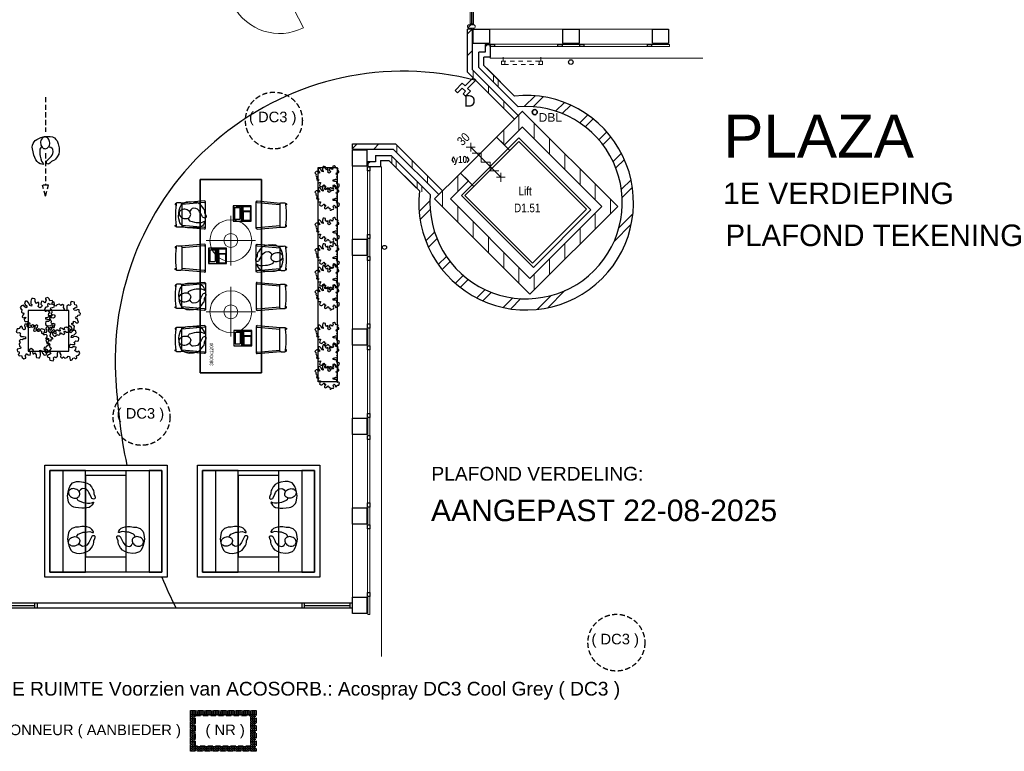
# Model space of a CAD drawing. Header units: millimetres. Extents: x 274611 to 571164, y 158736 to 298905.
# Tile 22 of 172: x 368561 to 387911, y 183104 to 197490. Entities that reach past the tile are written whole.
import ezdxf
from ezdxf.enums import TextEntityAlignment as Align

# ---------------------------------------------------------------- set-up
doc = ezdxf.new("R2010")
doc.units = ezdxf.units.MM
doc.header["$LTSCALE"] = 400
doc.header["$PDMODE"] = 1
doc.header["$PDSIZE"] = 15
doc.linetypes.add('HIDDEN', pattern=[0.375, 0.25, -0.125])
doc.linetypes.add('STYLE_01', pattern=[0.416641, 0.208282, -0.208359])
for name, color, linetype in [('-ve', 2, 'HIDDEN'), ('inlay', 6, 'Continuous'), ('inr', 4, 'Continuous'), ('looplijnen', 8, 'HIDDEN'), ('plafond', 255, 'HIDDEN'), ('plant', 114, 'Continuous'), ('plat', 5, 'Continuous'), ('symbol', 1, 'Continuous'), ('timmerwerk-ge', 150, 'Continuous'), ('verlichting', 2, 'Continuous')]:
    doc.layers.add(name, color=color, linetype=linetype)
for name, color, linetype, lineweight in [('BA-blusmiddelen', 7, 'Continuous', 15), ('BA-Brandveiligheid', 7, 'Continuous', 15), ('Buitenkozijnen', 140, 'Continuous', 15), ('Kozijnmerken', 43, 'Continuous', 9), ('mat-baksteen', 5, 'Continuous', 25), ('mat-beton (ihwg)', 5, 'Continuous', 25), ('mat-glas-hor', 5, 'Continuous', 15), ('mat-kalkzandsteen', 5, 'Continuous', 25), ('mat-naaldhout', 140, 'Continuous', 15), ('None', 7, 'Continuous', 9), ('Ruimtenummers', 5, 'Continuous', 25), ('Tekst', 140, 'Continuous', 15)]:
    doc.layers.add(name, color=color, linetype=linetype, lineweight=lineweight)
doc.styles.add('Arial', font='arial.ttf', dxfattribs={"height": 211.666667})
doc.styles.add('Arial Narrow', font='ARIALN.TTF', dxfattribs={"height": 222.25})
doc.styles.add('Arial Narrow (bold)', font='ARIALNB.TTF', dxfattribs={"height": 172.861111})
doc.styles.add('s100', font='stylu.ttf', dxfattribs={"height": 100})

# ---------------------------------------------------------------- blocks, each defined once
blk = doc.blocks.new('*X1820')
at = {"layer": 'None', "lineweight": 5}
blk.add_line((-922, 1906), (-880, 1948), dxfattribs=at)
blk = doc.blocks.new('*U1821')
at = {"layer": 'mat-glas-hor', "color": 140, "lineweight": 15}
blk.add_lwpolyline([(-920, 694), (-920, 1894), (-908, 1894), (-908, 694)], close=True, dxfattribs=at)
at = {"layer": 'mat-naaldhout', "color": 140, "linetype": 'Continuous', "lineweight": 15}
for points in [[(-905, 1906), (-905, 1881), (-880, 1881), (-880, 2015), (-947, 2015), (-947, 1906)], [(-905, 689), (-905, 714), (-880, 714), (-880, 580), (-947, 580), (-947, 689)]]:
    blk.add_lwpolyline(points, close=True, dxfattribs=at)
at = {"layer": 'None', "color": 43, "linetype": 'Continuous', "lineweight": 9}
for p, q in [((-2034, 915), (-934, 915)), ((206, 915), (-894, 915))]:
    blk.add_line(p, q, dxfattribs=at)
at = {"layer": 'None', "color": 8, "lineweight": 5}
blk.add_lwpolyline([(-880, 2015), (-947, 2015), (-947, 689), (-880, 689)], close=True, dxfattribs=at)
at = {"layer": 'None', "color": 43, "linetype": 'Continuous', "lineweight": 9}
for centre, radius, start, end in [((-934, 915), 1100, 90, 180), ((-894, 915), 1100, 0, 90), ((-934, 915), 335, 180, 270), ((-894, 915), 335, 270, 0)]:
    blk.add_arc(centre, radius, start, end, dxfattribs=at)
at = {"layer": 'mat-naaldhout', "color": 140}
blk.add_blockref('*X1820', (0, 0), dxfattribs=at)
blk = doc.blocks.new('*X30')
at = {"layer": 'None', "lineweight": 5}
blk.add_line((-24, -24), (34, 34), dxfattribs=at)
blk = doc.blocks.new('houten stijl 67 x 114')
at = {"layer": 'mat-naaldhout', "color": 140, "linetype": 'Continuous', "lineweight": 15, "flags": 128}
blk.add_lwpolyline([(33.5, 0), (33.5, 0, -0.4142136), (0, -33.5), (0, -33.5, -0.4142136), (-33.5, 0), (-33.5, 88), (-33.5, 88, -0.4142136), (0, 121.5), (0, 121.5, -0.4142136), (33.5, 88)], format="xyb", close=True, dxfattribs=at)
at = {"layer": 'mat-naaldhout', "color": 140}
blk.add_blockref('*X30', (0, 0), dxfattribs=at)
blk = doc.blocks.new('binnenpui 880 h.o.h.')
at = {"layer": 'mat-glas-hor', "color": 8, "lineweight": 5}
blk.add_lwpolyline([(18, -34), (88, -34), (88, -846), (18, -846)], close=True, dxfattribs=at)
at = {"layer": 'mat-glas-hor', "color": 140, "lineweight": 15}
blk.add_lwpolyline([(48, -40), (58, -40), (58, -840), (48, -840)], close=True, dxfattribs=at)
at = {"layer": 'mat-naaldhout', "color": 140, "linetype": 'Continuous', "lineweight": 15, "flags": 128}
for points in [[(43, -34), (18, -34), (18, -34, 0.414214), (20, -36), (36, -36, -0.414214), (40, -40), (40, -56, 0.414214), (42, -58), (43, -58)], [(63, -34), (88, -34), (88, -34, -0.414214), (86, -36), (70, -36, 0.414214), (66, -40), (66, -56, -0.414214), (64, -58), (63, -58)], [(43, -846), (18, -846), (18, -846, -0.414214), (20, -844), (36, -844, 0.414214), (40, -840), (40, -824, -0.414214), (42, -822), (43, -822)], [(63, -846), (88, -846), (88, -846, 0.414214), (86, -844), (70, -844, -0.414214), (66, -840), (66, -824, 0.414214), (64, -822), (63, -822)]]:
    blk.add_lwpolyline(points, format="xyb", close=True, dxfattribs=at)
at = {"layer": 'None', "color": 7, "rotation": 270}
for p in [(0, 0), (0, -880)]:
    blk.add_blockref('houten stijl 67 x 114', p, dxfattribs=at)
blk = doc.blocks.new('*U1822')
at = {"layer": 'mat-glas-hor', "color": 8, "lineweight": 5}
blk.add_lwpolyline([(-962, 2093), (-892, 2093), (-892, 2713), (-962, 2713)], close=True, dxfattribs=at)
at = {"layer": 'mat-glas-hor', "color": 140, "lineweight": 15}
blk.add_lwpolyline([(-932, 2100), (-922, 2100), (-922, 2706), (-932, 2706)], close=True, dxfattribs=at)
at = {"layer": 'mat-naaldhout', "color": 140, "linetype": 'Continuous', "lineweight": 15, "flags": 128}
for points in [[(-938, 2713), (-963, 2713), (-963, 2712, 0.414214), (-961, 2710), (-944, 2710, -0.414214), (-941, 2706), (-941, 2690, 0.414214), (-939, 2688), (-938, 2688)], [(-917, 2713), (-892, 2713), (-892, 2712, -0.414214), (-894, 2710), (-911, 2710, 0.414214), (-914, 2706), (-914, 2690, -0.414214), (-916, 2688), (-917, 2688)], [(-938, 2093), (-963, 2093), (-963, 2094, -0.414214), (-961, 2096), (-944, 2096, 0.414214), (-941, 2100), (-941, 2116, -0.414214), (-939, 2118), (-938, 2118)], [(-917, 2093), (-892, 2093), (-892, 2094, 0.414214), (-894, 2096), (-911, 2096, -0.414214), (-914, 2100), (-914, 2116, 0.414214), (-916, 2118), (-917, 2118)]]:
    blk.add_lwpolyline(points, format="xyb", close=True, dxfattribs=at)
at = {"layer": 'None', "color": 7, "xscale": -1, "rotation": 270}
for p in [(-980, 2746), (-980, 2060)]:
    blk.add_blockref('houten stijl 67 x 114', p, dxfattribs=at)
blk = doc.blocks.new('*U1823')
at = {"layer": 'mat-glas-hor', "color": 8, "lineweight": 5}
blk.add_lwpolyline([(-962, -4653), (-892, -4653), (-892, -3894), (-962, -3894)], close=True, dxfattribs=at)
at = {"layer": 'mat-glas-hor', "color": 140, "lineweight": 15}
blk.add_lwpolyline([(-932, -4647), (-922, -4647), (-922, -3900), (-932, -3900)], close=True, dxfattribs=at)
at = {"layer": 'mat-naaldhout', "color": 140, "linetype": 'Continuous', "lineweight": 15, "flags": 128}
for points in [[(-938, -3894), (-963, -3894), (-963, -3895, 0.414214), (-961, -3897), (-944, -3897, -0.414214), (-941, -3900), (-941, -3917, 0.414214), (-939, -3919), (-938, -3919)], [(-917, -3894), (-892, -3894), (-892, -3895, -0.414214), (-894, -3897), (-911, -3897, 0.414214), (-914, -3900), (-914, -3917, -0.414214), (-916, -3919), (-917, -3919)], [(-938, -4653), (-963, -4653), (-963, -4652, -0.414214), (-961, -4650), (-944, -4650, 0.414214), (-941, -4647), (-941, -4630, -0.414214), (-939, -4628), (-938, -4628)], [(-917, -4653), (-892, -4653), (-892, -4652, 0.414214), (-894, -4650), (-911, -4650, -0.414214), (-914, -4647), (-914, -4630, 0.414214), (-916, -4628), (-917, -4628)]]:
    blk.add_lwpolyline(points, format="xyb", close=True, dxfattribs=at)
at = {"layer": 'None', "color": 7, "xscale": -1, "rotation": 270}
for p in [(-980, -3860), (-980, -4687)]:
    blk.add_blockref('houten stijl 67 x 114', p, dxfattribs=at)
blk = doc.blocks.new('*U1824')
at = {"layer": 'None', "color": 7}
for name in ['*U1822', '*U1821', '*U1823']:
    blk.add_blockref(name, (0, 0), dxfattribs=at)
at = {"layer": 'None', "color": 7, "xscale": -1, "rotation": 180}
for p in [(-980, -340), (-980, -1220), (-980, -2100), (-980, -2980), (-980, -3860)]:
    blk.add_blockref('binnenpui 880 h.o.h.', p, dxfattribs=at)
blk = doc.blocks.new('*X1836')
at = {"layer": 'None', "lineweight": 9}
for p, q in [((1800, -8365), (1800, -8224)), ((1500, -8665), (1500, -8354)), ((1200, -8965), (1200, -8654)), ((900, -9265), (900, -8954)), ((600, -9565), (600, -9254)), ((300, -9865), (300, -9554))]:
    blk.add_line(p, q, dxfattribs=at)
blk = doc.blocks.new('*X1837')
at = {"layer": 'None', "lineweight": 9}
for p, q in [((104, -6260), (317, -6047)), ((276, -6265), (474, -6066)), ((720, -6351), (893, -6178)), ((850, -6398), (1017, -6230)), ((1196, -6582), (1354, -6424)), ((1299, -6656), (1455, -6499)), ((1571, -6914), (1727, -6758)), ((1650, -7012), (1807, -6855)), ((1850, -7343), (2014, -7178)), ((1903, -7466), (2071, -7298)), ((2013, -7887), (2202, -7698)), ((2028, -8048), (2229, -7847)), ((-1962, -8326), (-1749, -8113)), ((-1943, -8483), (-1744, -8284)), ((1966, -8640), (2240, -8367)), ((1870, -8913), (2208, -8575)), ((-1831, -8902), (-1658, -8729)), ((-1779, -9026), (-1611, -8859)), ((-1585, -9363), (-1427, -9205)), ((-1510, -9464), (-1353, -9308)), ((-1251, -9736), (-1095, -9580)), ((-1154, -9816), (-997, -9659)), ((-831, -10023), (-666, -9859)), ((-711, -10080), (-543, -9912)), ((-311, -10211), (-122, -10022)), ((-162, -10238), (39, -10037)), ((358, -10249), (631, -9975)), ((566, -10217), (904, -9879))]:
    blk.add_line(p, q, dxfattribs=at)
blk = doc.blocks.new('*X1838')
at = {"layer": 'None', "lineweight": 9}
for p, q in [((300, -6896), (300, -6585)), ((600, -7196), (600, -6885)), ((900, -7495), (900, -7184)), ((1200, -7795), (1200, -7484)), ((1500, -8095), (1500, -7784)), ((1800, -8224), (1800, -8084))]:
    blk.add_line(p, q, dxfattribs=at)
blk = doc.blocks.new('*X1839')
at = {"layer": 'None', "lineweight": 9}
for p, q in [((-1500, -8234), (-1500, -8076)), ((-1200, -8534), (-1200, -8223)), ((-900, -8834), (-900, -8523)), ((-600, -9134), (-600, -8823)), ((-300, -9434), (-300, -9123)), ((0, -9734), (0, -9423))]:
    blk.add_line(p, q, dxfattribs=at)
blk = doc.blocks.new('*X1840')
at = {"layer": 'None', "lineweight": 9}
for p, q in [((-1200, -7928), (-1200, -7617)), ((-1500, -8076), (-1500, -7917))]:
    blk.add_line(p, q, dxfattribs=at)
blk = doc.blocks.new('Gevelpui best 1410 beton (2D)')
at = {"layer": 'Buitenkozijnen', "lineweight": 15}
for p, q in [((-260, 0), (-260, -1410)), ((-260, 0), (-210, 0)), ((-210, 0), (-210, -1410)), ((-260, -1410), (-210, -1410))]:
    blk.add_line(p, q, dxfattribs=at)
at = {"layer": 'Buitenkozijnen', "color": 92, "lineweight": 25}
for points in [[(-260, 0), (-210, 0), (-210, -80), (-260, -80)], [(-260, -1330), (-210, -1330), (-210, -1410), (-260, -1410)]]:
    blk.add_lwpolyline(points, close=True, dxfattribs=at)
at = {"layer": 'None', "color": 43, "linetype": 'Continuous', "lineweight": 9}
blk.add_line((-550, 15), (-550, -1425), dxfattribs=at)
blk = doc.blocks.new('*X1847')
at = {"layer": 'None', "lineweight": 9}
for p, q in [((-2500, -7376), (-2500, -7234)), ((-2412, -7464), (-2412, -7322)), ((-2000, -7876), (-2000, -7734)), ((-1912, -7934), (-1912, -7822))]:
    blk.add_line(p, q, dxfattribs=at)
blk = doc.blocks.new('*X1848')
at = {"layer": 'None', "lineweight": 9}
blk.add_line((-2810, -7229), (-2801, -7220), dxfattribs=at)
blk = doc.blocks.new('*X1849')
at = {"layer": 'None', "lineweight": 9}
blk.add_line((-2969, -7388), (-2926, -7345), dxfattribs=at)
blk = doc.blocks.new('*X1850')
at = {"layer": 'None', "lineweight": 9}
blk.add_line((-2819, -7238), (-2810, -7229), dxfattribs=at)
blk = doc.blocks.new('*X1851')
at = {"layer": 'None', "lineweight": 9}
for p, q in [((-2400, -7165), (-2400, -7023)), ((-2100, -7465), (-2100, -7323)), ((-1800, -7765), (-1800, -7623))]:
    blk.add_line(p, q, dxfattribs=at)
blk = doc.blocks.new('*X1852')
at = {"layer": 'None', "lineweight": 9}
for p, q in [((-3269, -7087), (-3177, -6995)), ((-2852, -7095), (-2752, -6995))]:
    blk.add_line(p, q, dxfattribs=at)
blk = doc.blocks.new('*X1853')
at = {"layer": 'None', "lineweight": 9}
for p, q in [((-500, -5784), (-500, -5642)), ((-412, -5872), (-412, -5730))]:
    blk.add_line(p, q, dxfattribs=at)
blk = doc.blocks.new('*X1854')
at = {"layer": 'None', "lineweight": 9}
blk.add_line((-789, -5208), (-780, -5199), dxfattribs=at)
blk = doc.blocks.new('*X1855')
at = {"layer": 'None', "lineweight": 9}
blk.add_line((-664, -5083), (-621, -5040), dxfattribs=at)
blk = doc.blocks.new('*X1856')
at = {"layer": 'None', "lineweight": 9}
blk.add_line((-780, -5199), (-771, -5190), dxfattribs=at)
blk = doc.blocks.new('*X1857')
at = {"layer": 'None', "lineweight": 9}
for p, q in [((-1014, -4832), (-922, -4740)), ((-1014, -5257), (-914, -5157))]:
    blk.add_line(p, q, dxfattribs=at)
blk = doc.blocks.new('*X1863')
at = {"layer": 'None', "lineweight": 9}
for p, q in [((0, -6728), (0, -6417)), ((-300, -7002), (-300, -6717))]:
    blk.add_line(p, q, dxfattribs=at)
blk = doc.blocks.new('*X1864')
at = {"layer": 'None', "lineweight": 9}
for p, q in [((-900, -5695), (-900, -5553)), ((-600, -5995), (-600, -5853)), ((-300, -6295), (-300, -6153))]:
    blk.add_line(p, q, dxfattribs=at)
blk = doc.blocks.new('*X1972')
at = {"layer": 'None', "lineweight": 5}
blk.add_line((-5639, -4225), (-5607, -4193), dxfattribs=at)
blk = doc.blocks.new('*U1973')
at = {"layer": 'mat-glas-hor', "color": 140, "lineweight": 15}
blk.add_lwpolyline([(-4812, -3832), (-5520, -4193), (-5526, -4182), (-4817, -3821)], close=True, dxfattribs=at)
at = {"layer": 'mat-naaldhout', "color": 140, "linetype": 'Continuous', "lineweight": 15}
for points in [[(-4814, -3817), (-4836, -3828), (-4848, -3806), (-4728, -3745), (-4698, -3805), (-4795, -3854)], [(-5537, -4185), (-5515, -4174), (-5526, -4152), (-5646, -4213), (-5615, -4272), (-5518, -4223)]]:
    blk.add_lwpolyline(points, close=True, dxfattribs=at)
at = {"layer": 'None', "color": 43, "linetype": 'Continuous', "lineweight": 9}
blk.add_line((-4236, -4711), (-4698, -3805), dxfattribs=at)
at = {"layer": 'None', "color": 8, "lineweight": 5}
blk.add_lwpolyline([(-5646, -4213), (-5615, -4272), (-4698, -3805), (-4728, -3745)], close=True, dxfattribs=at)
at = {"layer": 'None', "color": 43, "linetype": 'Continuous', "lineweight": 9}
blk.add_arc((-4704, -3793), 1030, 207.9688, 296.9993, dxfattribs=at)
at = {"layer": 'mat-naaldhout', "color": 140}
blk.add_blockref('*X1972', (0, 0), dxfattribs=at)
blk = doc.blocks.new('*U1974')
at = {"layer": 'None', "color": 7}
blk.add_blockref('*U1973', (0, 0), dxfattribs=at)
blk = doc.blocks.new('*U1975')
at = {"layer": 'None', "color": 7}
blk.add_blockref('*U1974', (0, 0), dxfattribs=at)
blk = doc.blocks.new('HWA')
at = {"layer": 'None', "color": 92, "linetype": 'Continuous', "lineweight": 25}
blk.add_circle((0, -74), 40, dxfattribs=at)
blk = doc.blocks.new('030min zelfsluitend Y')
at = {"layer": 'BA-Brandveiligheid', "color": 7, "linetype": 'Continuous', "lineweight": 15}
for p, q in [((-62, 480), (62, 357)), ((62, 480), (-62, 357)), ((-62, -480), (62, -357)), ((62, -480), (-62, -357))]:
    blk.add_line(p, q, dxfattribs=at)
at = {"layer": 'None', "color": 7, "linetype": 'Continuous', "lineweight": 15}
for p, q in [((0, -418), (0, 418)), ((62, 189), (-62, 312)), ((62, 189), (-62, 65)), ((62, -58), (-62, 65)), ((62, -58), (-62, -182)), ((62, -305), (-62, -182))]:
    blk.add_line(p, q, dxfattribs=at)
at = {"layer": 'BA-Brandveiligheid', "color": 43, "insert": (-103, 722), "char_height": 177.8, "attachment_point": 1, "style": 'Arial Narrow'}
blk.add_mtext('30', dxfattribs=at)
blk = doc.blocks.new('Kolom 280x320')
at = {"layer": 'mat-beton (ihwg)', "lineweight": 25}
blk.add_lwpolyline([(-300, 160), (-20, 160), (-20, -160), (-300, -160)], close=True, dxfattribs=at)
at = {"layer": 'None', "color": 92, "linetype": 'Continuous', "lineweight": 5}
blk.add_point((0, 0), dxfattribs=at)
blk = doc.blocks.new('DBL aansluiting')
at = {"layer": 'BA-blusmiddelen', "color": 140, "linetype": 'Continuous', "lineweight": 9}
blk.add_lwpolyline([(360, 112.5), (360, 45), (292.5, 45), (292.5, -45), (427.5, -45), (427.5, -112.5), (225, -112.5), (225, -33.75), (0, -33.75), (0, 33.75), (225, 33.75), (225, 112.5)], close=True, dxfattribs=at)
blk = doc.blocks.new('*U2000')
at = {"layer": 'None', "color": 140, "linetype": 'STYLE_01', "lineweight": 15}
for p, q in [((-310, -5370), (-310, -5290)), ((430, -5370), (430, -5290))]:
    blk.add_line(p, q, dxfattribs=at)
for points in [[(-340, -5370), (460, -5370), (460, -5430), (-340, -5430)], [(-340, -5370), (-280, -5370), (-280, -5430), (-340, -5430)], [(400, -5370), (460, -5370), (460, -5430), (400, -5430)]]:
    blk.add_lwpolyline(points, close=True, dxfattribs=at)
blk = doc.blocks.new('Kozijnmerk 50')
at = {"layer": 'Kozijnmerken', "color": 92, "linetype": 'Continuous', "lineweight": 25}
for points in [[(-132, 51), (-165, -6), (-132, -62)], [(132, 51), (165, -6), (132, -62)]]:
    blk.add_lwpolyline(points, dxfattribs=at)
at = {"layer": 'None', "color": 43, "style": 'Arial Narrow (bold)'}
blk.add_attdef('merk', text='', height=138, dxfattribs=at).set_placement((0, 0), align=Align.MIDDLE_CENTER)
blk = doc.blocks.new('SYMB-BM02_B2')
at = {"layer": 'plant'}
blk.add_lwpolyline([(98, 356), (66, 371), (46, 367), (23, 344), (26, 317), (5, 314), (-27, 337), (-68, 353), (-84, 340), (-93, 315), (-77, 290), (-84, 262), (-106, 274), (-134, 301), (-166, 298), (-190, 273), (-184, 246), (-181, 209), (-209, 214), (-256, 237), (-302, 241), (-315, 221), (-325, 198), (-329, 157), (-315, 134), (-286, 119), (-263, 95), (-270, 73), (-298, 80), (-306, 68), (-307, 29), (-341, 38), (-375, 66), (-406, 70), (-427, 48), (-413, 13), (-402, -28), (-381, -27), (-361, -62), (-377, -76), (-407, -84), (-423, -126), (-448, -119), (-475, -126), (-482, -158), (-448, -194), (-447, -249), (-411, -258), (-363, -237), (-327, -242), (-307, -272), (-338, -303), (-366, -308), (-398, -333), (-381, -365), (-338, -377), (-336, -406), (-332, -436), (-252, -458), (-234, -418), (-243, -383), (-220, -358), (-184, -372), (-140, -344), (-141, -283), (-132, -230), (-84, -233), (-86, -271), (-59, -312), (-68, -354), (-36, -386), (7, -361), (39, -388), (98, -377), (116, -344), (153, -351), (160, -393), (171, -436), (193, -440), (228, -426), (230, -390), (275, -385), (300, -408), (328, -386), (326, -329), (369, -315), (403, -276), (387, -222), (366, -221), (339, -240), (312, -226), (275, -205), (309, -165), (312, -121), (278, -112), (241, -110), (205, -137), (171, -126), (146, -92), (166, -59), (184, -44), (228, -57), (285, -55), (282, -25), (255, -2), (285, 14), (305, 34), (353, 32), (371, 38), (382, 84), (382, 111), (350, 130), (317, 139), (248, 136), (232, 114), (194, 121), (209, 166), (266, 187), (314, 230), (310, 274), (271, 296), (232, 280), (187, 233), (150, 251), (176, 290), (219, 319), (203, 365), (155, 404), (121, 376), (98, 356)], dxfattribs=at)
blk = doc.blocks.new('symb-ps03_b2')
blk.add_lwpolyline([(82, -334), (93, -323), (110, -305), (120, -285), (121, -231), (122, -184), (116, -150), (104, -98), (91, -52), (69, -25), (58, -13), (50, -1), (49, 8), (59, 13), (76, 9), (115, -1), (145, -17), (172, -41), (196, -78), (221, -122), (236, -169), (250, -232), (266, -290), (270, -325), (267, -365), (252, -399), (235, -433), (213, -457), (181, -475), (141, -499), (103, -517), (27, -533), (-23, -539), (-83, -538), (-130, -528), (-165, -511), (-192, -479), (-218, -448), (-241, -394), (-258, -313), (-262, -242), (-251, -189), (-222, -138), (-185, -93), (-170, -72), (-134, -54), (-107, -46), (-75, -10), (-57, 2), (-38, 7), (-23, 1), (-12, -13), (-11, -28), (-13, -49), (-23, -61), (-75, -115), (-104, -145), (-121, -166), (-138, -200), (-142, -234), (-135, -284), (-123, -302), (-94, -319), (-69, -327), (-52, -333)])
blk.add_lwpolyline([(-75, -413, 0.078796), (-66, -458, 0.088041), (-46, -494, 0.105312), (-14, -518, 0.121926), (19, -526, 0.121926), (52, -517, 0.105312), (82, -490, 0.088041), (100, -454, 0.078796), (106, -408, 0.078796), (98, -363, 0.088041), (77, -328, 0.105312), (46, -303, 0.121926), (13, -296, 0.121926), (-21, -305, 0.105312), (-50, -331, 0.088041), (-69, -368, 0.078796)], format="xyb", close=True)
blk = doc.blocks.new('symb-ps09_b2')
at = {"layer": 'looplijnen'}
for p, q in [((0, 935), (-58, 718)), ((0, 935), (58, 718)), ((-58, 718), (58, 718)), ((0, 95), (0, 718)), ((0, -1011), (0, -327))]:
    blk.add_line(p, q, dxfattribs=at)
at = {"layer": 'symbol'}
blk.add_blockref('symb-ps03_b2', (-11, 300), dxfattribs=at)
blk = doc.blocks.new('symb-LPTP_b2')
for p, q in [((150, 0), (-150, 0)), ((-150, 0), (-150, -155)), ((150, -155), (150, 0)), ((150, -5), (-150, -5)), ((150, -155), (-150, -155)), ((150, -160), (-150, -160)), ((-150, -160), (-150, -355)), ((-110, -25), (-110, -129)), ((110, -25), (-110, -25)), ((110, -129), (-110, -129)), ((110, -129), (110, -25)), ((150, -355), (150, -160)), ((-150, -355), (150, -355))]:
    blk.add_line(p, q)
for points in [[(-130, -158, 10, 10, 0), (-111, -158, 10, 10, 0)], [(130, -158, 10, 10, 0), (111, -158, 10, 10, 0)]]:
    blk.add_lwpolyline(points, format="xyseb")
for points in [[(-135, -175), (135, -175), (135, -189), (-135, -189)], [(126, -70), (134, -70), (134, -92), (126, -92)], [(128, -72), (132, -72), (132, -90), (128, -90)], [(32, -199), (-135, -199), (-135, -340), (32, -340)], [(42, -199), (135, -199), (135, -340), (42, -340)]]:
    blk.add_lwpolyline(points, close=True)
for radius in [12.6, 7.57]:
    blk.add_circle((130, -124), radius)
blk = doc.blocks.new('SYMB-PS01_B2')
blk.add_lwpolyline([(59, 67), (70, 78), (86, 97), (96, 116), (98, 170), (99, 217), (92, 251), (81, 303), (67, 349), (45, 376), (34, 388), (27, 400), (26, 410), (36, 414), (52, 410), (91, 400), (122, 385), (148, 360), (173, 323), (197, 279), (212, 232), (226, 169), (242, 111), (247, 76), (244, 36), (229, 2), (211, -32), (190, -56), (158, -74), (117, -98), (79, -116), (3, -132), (-47, -138), (-107, -136), (-154, -127), (-189, -110), (-215, -78), (-241, -46), (-264, 7), (-282, 88), (-285, 159), (-274, 212), (-246, 263), (-209, 308), (-193, 329), (-157, 347), (-131, 355), (-98, 391), (-80, 403), (-61, 408), (-47, 402), (-35, 389), (-34, 373), (-37, 352), (-46, 340), (-99, 287), (-128, 256), (-144, 235), (-162, 201), (-165, 167), (-158, 117), (-147, 99), (-118, 82), (-93, 74), (-75, 68)])
blk.add_lwpolyline([(-98, -12, 0.078796), (-90, -57, 0.088041), (-69, -93, 0.105312), (-38, -117, 0.121926), (-4, -125, 0.121926), (29, -115, 0.105312), (58, -89, 0.088041), (77, -52, 0.078796), (83, -7, 0.078796), (74, 38, 0.088041), (54, 74, 0.105312), (23, 98, 0.121926), (-11, 105, 0.121926), (-44, 96, 0.105312), (-74, 70, 0.088041), (-92, 33, 0.078796)], format="xyb", close=True)
blk = doc.blocks.new('DOLC-2890_B2')
for p, q in [((260, 0), (-260, 0)), ((-276, -17), (-236, -477)), ((-244, -15), (-205, -463)), ((244, -15), (205, -463)), ((276, -17), (236, -477)), ((-224, -463), (224, -463))]:
    blk.add_line(p, q)
for points in [[(-224, -463), (-233, -468), (-236, -477), (-237, -480), (-238, -487), (-238, -499), (-239, -515), (-240, -535), (-241, -560), (-240, -563), (-236, -569), (-234, -570), (-231, -572), (-227, -572)], [(-227, -572), (-201, -575), (-152, -582), (-76, -588), (0, -590), (76, -588), (152, -582), (201, -575), (227, -572)], [(-227, -572), (-226, -584), (-222, -592), (-221, -593), (-212, -596), (-204, -592), (-203, -591), (-200, -582), (-200, -582), (-200, -582), (-201, -575)], [(227, -572), (226, -584), (222, -592), (221, -593), (212, -596), (204, -592), (203, -591), (200, -582), (200, -582), (200, -582), (201, -575)], [(224, -463), (233, -468), (236, -477), (237, -480), (238, -487), (238, -499), (239, -515), (240, -535), (241, -560), (240, -563), (236, -569), (234, -570), (231, -572), (227, -572)]]:
    blk.add_lwpolyline(points)
for centre, start, end in [((-260, -16), 5.0001, 185.0001), ((260, -16), 354.9999, 174.9999)]:
    blk.add_arc(centre, 16, start, end)
blk = doc.blocks.new('lamp02')
at = {"layer": 'verlichting', "lineweight": 0}
for q in [(0, 555.36), (555.36, 0), (0, -555.36), (-555.36, 0)]:
    blk.add_line((0, 0), q, dxfattribs=at)
for radius in [468, 156]:
    blk.add_circle((0, 0), radius, dxfattribs=at)

msp = doc.modelspace()

# ---------------------------------------------------------------- hatches: boundary and pattern name
at = {"layer": 'plafond'}
h = msp.add_hatch(dxfattribs=at)
h.set_pattern_fill('ANGLE', color=256, scale=5)
h.set_pattern_definition([(0, (-30067.682, 507.325), (0, 34.925), [25.4, -9.525]), (90, (-30067.682, 507.325), (-34.925, 2e-15), [25.4, -9.525])])
h.paths.add_polyline_path([(372017.66008, 183809.52456), (373106.14884, 183809.52456), (373106.14884, 183203.7301), (372017.66008, 183203.7301)], flags=16)
h.paths.add_polyline_path([(371917.66008, 183909.52456), (373206.14884, 183909.52456), (373206.14884, 183103.7301), (371917.66008, 183103.7301)])

# ---------------------------------------------------------------- linework, layer by layer
at = {"layer": '-ve'}
for centre in [(373557.26545, 195507.0675), (370956.51463, 189678.39399), (380287.86258, 185240.44283)]:
    msp.add_circle(centre, 558.50497, dxfattribs=at)
at = {"layer": 'Buitenkozijnen', "lineweight": 15}
for points in [[(379569.18474, 196961.916), (379569.18474, 197001.95664), (379219.18474, 197001.95664), (379219.18474, 196961.916)], [(381329.18474, 196961.916), (381329.18474, 197001.95664), (380979.18474, 197001.95664), (380979.18474, 196961.916)], [(375404.18474, 193186.95664), (375444.22537, 193186.95664), (375444.22537, 192836.95664), (375404.18474, 192836.95664)], [(375404.18474, 191426.95664), (375444.22537, 191426.95664), (375444.22537, 191076.95664), (375404.18474, 191076.95664)], [(375404.18474, 189666.95664), (375444.22537, 189666.95664), (375444.22537, 189316.95664), (375404.18474, 189316.95664)], [(375404.18474, 187906.95664), (375444.22537, 187906.95664), (375444.22537, 187556.95664), (375404.18474, 187556.95664)], [(375404.14411, 186146.95664), (375444.18474, 186146.95664), (375444.18474, 185796.95664), (375404.14411, 185796.95664)], [(375404.18474, 186146.95664), (375444.22537, 186146.95664), (375444.22537, 185796.95664), (375404.18474, 185796.95664)], [(375404.18474, 186146.95664), (375444.22537, 186146.95664), (375444.22537, 185796.95664), (375404.18474, 185796.95664)]]:
    msp.add_lwpolyline(points, close=True, dxfattribs=at)
at = {"layer": 'Buitenkozijnen', "color": 43, "linetype": 'Continuous', "lineweight": 9, "flags": 128}
for points in [[(381984.87642, 196731.916), (377809.18474, 196731.916), (377809.18474, 196751.95664)], [(375654.18474, 194596.95664), (375674.18474, 194596.95664), (375674.18474, 184969.27285)]]:
    msp.add_lwpolyline(points, dxfattribs=at)
at = {"layer": 'inlay'}
for centre, radius, start, end in [((376103.81726, 190810.99836), 5666.73727, 75.493473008, 182.969353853), ((381928.00694, 191031.48581), 11494.81798, 182.563054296, 191.559436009), ((381928.00694, 191031.48581), 11494.81798, 203.064986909, 206.391812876)]:
    msp.add_arc(centre, radius, start, end, dxfattribs=at)
at = {"layer": 'inr'}
for points in [[(374427.71579, 194584.99657), (374802.16133, 194584.99657), (374802.16133, 190368.99712), (374427.71579, 190368.99712)], [(372110.8661, 194346.95664), (372110.8661, 190546.95664), (373310.8661, 190546.95664), (373310.8661, 194346.95664)], [(368728.51985, 190970.21831), (369528.51985, 190970.21831), (369528.51985, 191770.21831), (368728.51985, 191770.21831)]]:
    msp.add_lwpolyline(points, close=True, dxfattribs=at)
at = {"layer": 'mat-baksteen', "lineweight": 25}
for p, q in [((377709.18474, 197001.95664), (377709.18474, 196851.95664)), ((377709.18474, 197001.95664), (377809.18474, 197001.95664)), ((377809.18474, 197001.95664), (377809.18474, 196751.95664)), ((377584.18474, 196547.29718), (377584.18474, 196851.95664)), ((377709.18474, 196851.95664), (377584.18474, 196851.95664)), ((377684.18474, 196588.71854), (377684.18474, 196751.95664)), ((377809.18474, 196751.95664), (377684.18474, 196751.95664)), ((378356.14447, 195775.33745), (377584.18474, 196547.29718)), ((378283.58545, 195989.31783), (377684.18474, 196588.71854)), ((375404.18474, 194696.95664), (375404.18474, 194596.95664)), ((375554.18474, 194696.95664), (375404.18474, 194696.95664)), ((375554.18474, 194821.95664), (375858.84419, 194821.95664)), ((375554.18474, 194821.95664), (375554.18474, 194696.95664)), ((375654.18474, 194721.95664), (375817.42284, 194721.95664)), ((375654.18474, 194721.95664), (375654.18474, 194596.95664)), ((375817.42284, 194721.95664), (376416.82355, 194122.55593)), ((375858.84419, 194821.95664), (376630.80393, 194049.9969)), ((375654.18474, 194596.95664), (375404.18474, 194596.95664))]:
    msp.add_line(p, q, dxfattribs=at)
at = {"layer": 'mat-baksteen', "color": 140, "lineweight": 15}
for points in [[(378195.98669, 194917.26147), (377488.87991, 194210.15469), (377223.71486, 194475.31973), (377930.82164, 195182.42651)], [(379786.97694, 193750.53528), (378655.60609, 192619.16443), (377241.39253, 194033.37799), (378372.76338, 195164.74884)], [(379702.12413, 193764.67742), (378641.46396, 192704.01725), (377312.10321, 194033.37799), (378372.76338, 195094.03817)]]:
    msp.add_lwpolyline(points, close=True, dxfattribs=at)
at = {"layer": 'mat-baksteen', "lineweight": 25}
for radius, start, end in [(2110, 173.725682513, 96.274317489), (1890, 175.203372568, 94.79662743)]:
    msp.add_arc((378514.18474, 193891.95664), radius, start, end, dxfattribs=at)
at = {"layer": 'mat-kalkzandsteen', "lineweight": 25}
for p, q in [((377459.18474, 197301.95664), (377359.18474, 197301.95664)), ((377359.18474, 196461.1702), (377359.18474, 197301.95664)), ((377459.18474, 196502.59156), (377459.18474, 197301.95664)), ((378284.37503, 195535.9799), (377359.18474, 196461.1702)), ((378355.08571, 195606.69058), (377459.18474, 196502.59156)), ((377930.82164, 195182.42651), (378439.93853, 195691.5434)), ((378439.2681, 195690.87297), (380313.83221, 193817.77114)), ((378086.38514, 195026.86302), (378439.93853, 195380.41641)), ((378439.32879, 195379.80667), (380002.64451, 193817.71043)), ((378086.38514, 195026.86302), (377930.82164, 195182.42651)), ((375104.18474, 195046.95664), (375944.97118, 195046.95664)), ((375104.18474, 194946.95664), (375104.18474, 195046.95664)), ((375104.18474, 194946.95664), (375903.54982, 194946.95664)), ((375903.54982, 194946.95664), (376799.45079, 194051.05566)), ((375944.97118, 195046.95664), (376870.16147, 194121.76634)), ((376714.59798, 193966.20285), (377223.71486, 194475.31973)), ((377379.27835, 194319.75624), (377223.71486, 194475.31973)), ((377025.72496, 193966.20285), (377379.27835, 194319.75624)), ((378588.43095, 192092.36988), (376714.59798, 193966.20285)), ((378588.43095, 192403.49686), (377025.72496, 193966.20285)), ((380313.83221, 193817.77114), (378588.43095, 192092.36988)), ((380002.64451, 193817.71043), (378588.43095, 192403.49686))]:
    msp.add_line(p, q, dxfattribs=at)
at = {"layer": 'None', "color": 43, "lineweight": 9}
for p, q in [((377738.98727, 196533.916), (378283.58545, 195989.31783)), ((375817.42284, 194721.95664), (376353.88243, 194185.49705))]:
    msp.add_line(p, q, dxfattribs=at)
at = {"layer": 'None', "color": 92, "linetype": 'Continuous', "lineweight": 25}
msp.add_circle((379391.85146, 196656.95664), 45, dxfattribs=at)
at = {"layer": 'None', "color": 7, "linetype": 'Continuous', "lineweight": 35}
msp.add_circle((378683.12537, 195671.95664), 50, dxfattribs=at)
at = {"layer": 'plafond'}
for points in [[(371917.66008, 183909.52456), (373206.14884, 183909.52456), (373206.14884, 183103.7301), (371917.66008, 183103.7301)], [(372017.66008, 183809.52456), (373106.14884, 183809.52456), (373106.14884, 183203.7301), (372017.66008, 183203.7301)]]:
    msp.add_lwpolyline(points, close=True, dxfattribs=at)
at = {"layer": 'plat'}
for p, q in [((362234.18474, 186021.95664), (375104.22537, 186021.95664)), ((367734.18474, 185971.95664), (368853.75048, 185971.95664)), ((368853.75048, 186021.95664), (368853.75048, 185921.95664)), ((368903.75048, 186021.95664), (368903.75048, 185921.95664)), ((374103.75048, 186021.95664), (374103.75048, 185921.95664)), ((374153.75048, 186021.95664), (374153.75048, 185921.95664)), ((374153.75048, 185971.95664), (375054.18474, 185971.95664)), ((375054.18474, 185921.95664), (375054.18474, 186021.95664)), ((362234.18474, 185921.95664), (375104.22537, 185921.95664))]:
    msp.add_line(p, q, dxfattribs=at)
at = {"layer": 'timmerwerk-ge'}
for points in [[(372110.8661, 194346.95664), (373310.8661, 194346.95664), (373310.8661, 190546.95664), (372110.8661, 190546.95664)], [(371456.63721, 188728.10412), (371456.63721, 186528.10412), (369056.63721, 186528.10412), (369056.63721, 188728.10412)], [(374456.63721, 188728.10412), (374456.63721, 186528.10412), (372056.63721, 186528.10412), (372056.63721, 188728.10412)], [(369406.63721, 188628.10412), (369406.63721, 186628.10412), (369156.63721, 186628.10412), (369156.63721, 188628.10412)], [(369156.63721, 188628.10412), (369156.63721, 186628.10412), (369856.63721, 186628.10412), (369856.63721, 188628.10412)], [(371356.63721, 188628.10412), (371356.63721, 186628.10412), (369156.63721, 186628.10412), (369156.63721, 188628.10412)], [(369856.63721, 188528.10412), (369856.63721, 186928.10412), (370656.63721, 186928.10412), (370656.63721, 188528.10412)], [(371356.63721, 188628.10412), (371356.63721, 186628.10412), (370656.63721, 186628.10412), (370656.63721, 188628.10412)], [(371106.63721, 188628.10412), (371106.63721, 186628.10412), (371356.63721, 186628.10412), (371356.63721, 188628.10412)], [(372156.63721, 188628.10412), (372156.63721, 186628.10412), (372856.63721, 186628.10412), (372856.63721, 188628.10412)], [(372406.63721, 188628.10412), (372406.63721, 186628.10412), (372156.63721, 186628.10412), (372156.63721, 188628.10412)], [(374356.63721, 188628.10412), (374356.63721, 186628.10412), (372156.63721, 186628.10412), (372156.63721, 188628.10412)], [(372856.63721, 188528.10412), (372856.63721, 186928.10412), (373656.63721, 186928.10412), (373656.63721, 188528.10412)], [(374356.63721, 188628.10412), (374356.63721, 186628.10412), (373656.63721, 186628.10412), (373656.63721, 188628.10412)], [(374106.63721, 188628.10412), (374106.63721, 186628.10412), (374356.63721, 186628.10412), (374356.63721, 188628.10412)]]:
    msp.add_lwpolyline(points, close=True, dxfattribs=at)

# ---------------------------------------------------------------- block references
at = {"layer": 'Buitenkozijnen', "color": 7, "rotation": 270}
for p in [(379219.18474, 196751.95664), (380979.18474, 196751.95664)]:
    msp.add_blockref('Gevelpui best 1410 beton (2D)', p, dxfattribs=at)
at = {"layer": 'Buitenkozijnen', "color": 7}
for p in [(375654.18474, 194596.95664), (375654.18474, 192836.95664), (375654.18474, 191076.95664), (375654.18474, 189316.95664), (375654.18474, 187556.95664)]:
    msp.add_blockref('Gevelpui best 1410 beton (2D)', p, dxfattribs=at)
at = {"layer": 'inr'}
for p, rotation in [((372210.8661, 193649.56292), 269.9999999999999), ((372210.8661, 192799.56292), 269.9999999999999), ((373210.8661, 192049.56292), 89.9999999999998), ((373210.8661, 191199.56292), 89.9999999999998)]:
    msp.add_blockref('DOLC-2890_B2', p, dxfattribs=dict(at, rotation=rotation))
at = {"layer": 'inr', "xscale": -1}
for p, rotation in [((373210.8661, 193649.56292), 89.99999999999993), ((373210.8661, 192799.56292), 89.99999999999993), ((372210.8661, 192049.56292), 269.9999999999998), ((372210.8661, 191199.56292), 269.9999999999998)]:
    msp.add_blockref('DOLC-2890_B2', p, dxfattribs=dict(at, rotation=rotation))
at = {"layer": 'Kozijnmerken', "color": 7}
msp.add_blockref('Kozijnmerk 50', (377219.67905, 194742.63999), dxfattribs=at).add_auto_attribs({'merk': 'y10'})
at = {"layer": 'mat-baksteen', "color": 7, "rotation": 90}
for p in [(377634.18474, 197321.95664), (379394.18474, 197321.95664), (381154.18474, 197321.95664)]:
    msp.add_blockref('Kolom 280x320', p, dxfattribs=at)
at = {"layer": 'mat-baksteen'}
for name in ['*X1855', '*X1854', '*X1856', '*X1853', '*X1837', '*X1849', '*X1850', '*X1848', '*X1847']:
    msp.add_blockref(name, (378373.12537, 202041.95664), dxfattribs=at)
at = {"layer": 'mat-beton (ihwg)', "color": 7}
msp.add_blockref('HWA', (375730.95796, 193085.95689), dxfattribs=at)
at = {"layer": 'mat-kalkzandsteen'}
for name in ['*X1857', '*X1864', '*X1863', '*X1838', '*X1852', '*X1851', '*X1840', '*X1839', '*X1836']:
    msp.add_blockref(name, (378373.12537, 202041.95664), dxfattribs=at)
at = {"layer": 'None', "color": 7}
for name in ['*U1824', '*U1975', '*U2000']:
    msp.add_blockref(name, (378373.12537, 202041.95664), dxfattribs=at)
for name, p, rotation in [('DBL aansluiting', (377498.3983, 196321.95664), 225), ('Kolom 280x320', (375084.18474, 194771.95664), 180), ('Kolom 280x320', (375084.18474, 193011.95664), 180), ('Kolom 280x320', (375084.18474, 191251.95664), 180), ('Kolom 280x320', (375084.18474, 189491.95664), 180), ('Kolom 280x320', (375084.18474, 187731.95664), 180), ('Kolom 280x320', (375084.14411, 185971.95664), 180), ('Kolom 280x320', (375084.18474, 185971.95664), 180), ('Kolom 280x320', (375084.18474, 185971.95664), 180)]:
    msp.add_blockref(name, p, dxfattribs=dict(at, rotation=rotation))
at = {"layer": 'symbol'}
for name, p, rotation in [('symb-ps09_b2', (369066.47277, 194957.58312), 180), ('SYMB-PS01_B2', (371815.21093, 193661.27882), 254.2203100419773), ('symb-LPTP_b2', (372755.38497, 193680.48572), 89.9999999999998), ('symb-LPTP_b2', (372273.20443, 192847.19864), 89.9999999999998), ('symb-LPTP_b2', (372767.73921, 191229.62059), 89.9999999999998)]:
    msp.add_blockref(name, p, dxfattribs=dict(at, rotation=rotation))
for p, xscale, yscale, zscale, rotation in [((374589.8948, 194390.03837), 0.5599999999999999, 0.5599999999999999, 0.5599999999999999, 89.99999999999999), ((374589.8948, 194011.88952), 0.5599999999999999, 0.5599999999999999, 0.5599999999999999, 89.99999999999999), ((374589.8948, 193373.76331), 0.5599999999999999, 0.5599999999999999, 0.5599999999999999, 89.99999999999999), ((374589.8948, 192869.56484), 0.5599999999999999, 0.5599999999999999, 0.5599999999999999, 89.99999999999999), ((374589.8948, 192441.16393), 0.5599999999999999, 0.5599999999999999, 0.5599999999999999, 89.99999999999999), ((374589.8948, 192052.15601), 0.5599999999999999, 0.5599999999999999, 0.5599999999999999, 89.99999999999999), ((368891.55452, 191704.36335), 0.8, 0.8, 0.8, 89.99999999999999), ((369372.28174, 191583.8735), 0.8, 0.8, 0.8, 180), ((368860.6296, 191145.65198), 0.8, 0.8, 0.8, 270), ((374589.8948, 191309.70048), 0.5599999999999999, 0.5599999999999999, 0.5599999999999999, 89.99999999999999), ((374589.8948, 190881.29957), 0.5599999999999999, 0.5599999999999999, 0.5599999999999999, 89.99999999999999), ((374589.8948, 190492.29165), 0.5599999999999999, 0.5599999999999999, 0.5599999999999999, 89.99999999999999)]:
    msp.add_blockref('SYMB-BM02_B2', p, dxfattribs=dict(at, xscale=xscale, yscale=yscale, zscale=zscale, rotation=rotation))
at = {"layer": 'symbol', "xscale": -1}
for p, rotation in [((373606.52127, 192811.27882), 105.7796899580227), ((371815.21093, 192037.84701), 285.7796899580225), ((371815.21093, 191187.84701), 285.7796899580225)]:
    msp.add_blockref('SYMB-PS01_B2', p, dxfattribs=dict(at, rotation=rotation))
at = {"layer": 'symbol', "xscale": 0.8, "yscale": 0.8, "zscale": 0.8}
msp.add_blockref('SYMB-BM02_B2', (369418.79804, 191146.50783), dxfattribs=at)
at = {"layer": 'symbol', "linetype": 'Continuous', "lineweight": 0}
for p, rotation in [((370021.84622, 188048.45887), 249.7684442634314), ((370491.42819, 187359.18714), 69.76844426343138), ((373491.42819, 187359.18714), 69.76844426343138)]:
    msp.add_blockref('symb-ps03_b2', p, dxfattribs=dict(at, rotation=rotation))
at = {"layer": 'symbol', "linetype": 'Continuous', "lineweight": 0, "xscale": -1}
for p, rotation in [((373491.42819, 188048.45887), 110.2315557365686), ((370021.84622, 187359.18714), 290.2315557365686), ((373021.84622, 187359.18714), 290.2315557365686)]:
    msp.add_blockref('symb-ps03_b2', p, dxfattribs=dict(at, rotation=rotation))
at = {"layer": 'Tekst', "color": 7, "rotation": 44.99999999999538}
msp.add_blockref('030min zelfsluitend Y', (377720.47228, 194687.6691), dxfattribs=at)
at = {"layer": 'verlichting', "lineweight": 0, "yscale": 0.8769720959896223, "zscale": 0.8769720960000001}
for p, xscale, rotation in [((372710.8661, 193146.95664), -0.8769720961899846, 89.99999999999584), ((372710.8661, 191746.95664), 0.8769720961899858, 90.00000000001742)]:
    msp.add_blockref('lamp02', p, dxfattribs=dict(at, xscale=xscale, rotation=rotation))

# ---------------------------------------------------------------- texts
at = {"layer": 'BA-blusmiddelen', "color": 43, "insert": (377293.12537, 196006.46088), "char_height": 225.77778, "attachment_point": 1, "style": 'Arial'}
msp.add_mtext('D', dxfattribs=at)
at = {"layer": 'plat', "style": 's100'}
msp.add_text('3800x1200', height=65.938673, rotation=90, dxfattribs=at).set_placement((372363.42784, 190685.27758))
at = {"layer": 'plat', "attachment_point": 1, "style": 'Arial'}
for s, insert, char_height in [('  ( DC3 )', (372906.22796, 195681.61515), 207.433333), ('PLAZA ', (382389.03257, 195625.6317), 846.666667), ('1E VERDIEPING ', (382383.55375, 194288.18079), 423.3333333), ('PLAFOND TEKENING ', (382430.60019, 193462.40731), 423.3333333), ('  ( DC3 )', (370305.47714, 189852.94164), 207.433333), ('PLAFOND VERDELING:', (376652.76892, 188697.63899), 269.6633333), ('AANGEPAST 22-08-2025 ', (376643.57219, 188052.88258), 423.3333333), ('  ( DC3 )', (379636.82509, 185414.99048), 207.433333), ('Plafond : ** Voor de hele PLAZA behalve NATTE RUIMTE Voorzien van ACOSORB.: Acospray DC3 Cool Grey ( DC3 )', (360474.16266, 184469.8568), 269.66333333), ('** PLAFOND NATTE RUIMTES : ADVIES PLAFONNEUR ( AANBIEDER )      ( NR ) \\P    ', (362166.49887, 183628.89443), 207.4333333)]:
    msp.add_mtext(s, dxfattribs=dict(at, insert=insert, char_height=char_height))
at = {"layer": 'Ruimtenummers', "char_height": 169.333333, "attachment_point": 1, "style": 'Arial Narrow'}
for s, insert in [('Lift\\P', (378364.77481, 194204.16497)), ('D1.51', (378276.68783, 193873.90997))]:
    msp.add_mtext(s, dxfattribs=dict(at, insert=insert))
at = {"layer": 'Tekst', "color": 0, "insert": (378760.17466, 195653.23442), "char_height": 169.333333, "attachment_point": 1, "style": 'Arial'}
msp.add_mtext('DBL\\P', dxfattribs=at)

doc.saveas('drawing.dxf')
